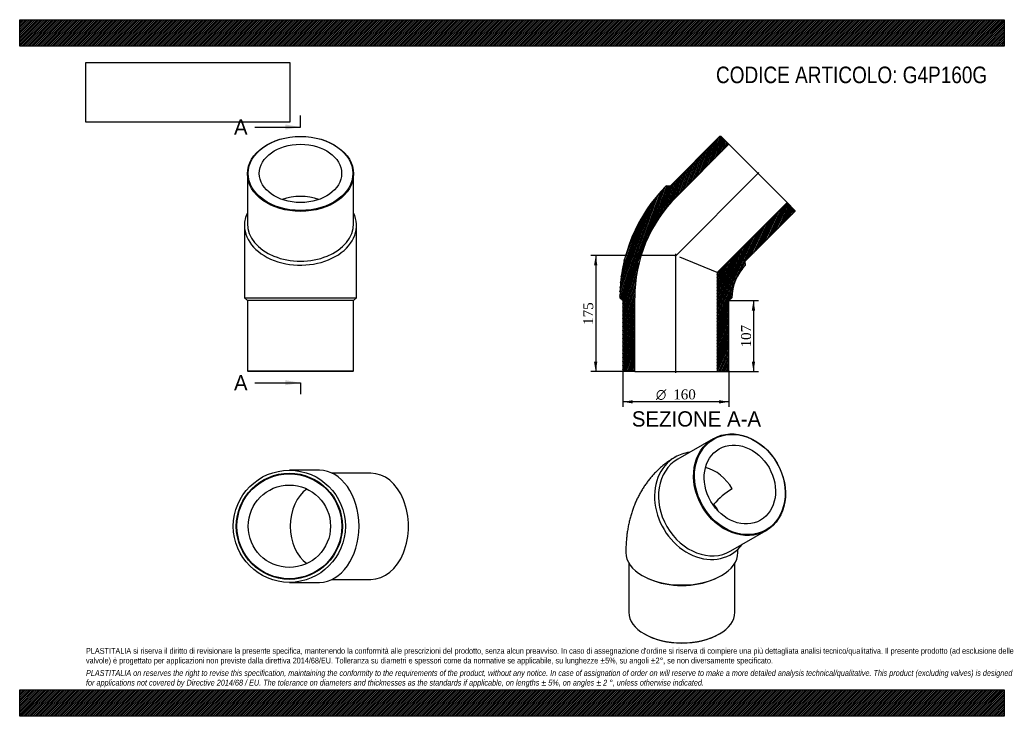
# Model space of a CAD drawing. Header units: millimetres. Extents: x 0 to 1485, y 0 to 1050.
import ezdxf
from ezdxf.enums import TextEntityAlignment as Align
from ezdxf.lldxf.tags import DXFTag

# ---------------------------------------------------------------- set-up
doc = ezdxf.new("R2010")
doc.units = ezdxf.units.MM
doc.header["$LTSCALE"] = 5
for name, color, linetype in [('Default', 7, 'Continuous'), ('DV4_Default', 7, 'Continuous'), ('G4P160G', 7, 'Continuous')]:
    doc.layers.add(name, color=color, linetype=linetype)
doc.styles.add('SEACAD_Solid_Edge_ANSI', font='seans.ttf')
doc.styles.add('SEACAD_Solid_Edge_ANSI1_Symbols', font='semeca1.ttf')
doc.styles.add('SEACAD_Times_New_Roman', font='times.ttf')
tags = doc.linetypes.add('CENTER2', pattern=[28.575, 19.05, -3.175, 3.175, -3.175]).pattern_tags.tags
tags[10:11] = [DXFTag(74, 4), DXFTag(75, 0), DXFTag(340, '0'), DXFTag(46, 0.0), DXFTag(50, 0.0), DXFTag(44, 0.0), DXFTag(45, 0.0)]
tags[8:9] = [DXFTag(74, 4), DXFTag(75, 0), DXFTag(340, '0'), DXFTag(46, 0.0), DXFTag(50, 0.0), DXFTag(44, 0.0), DXFTag(45, 0.0)]
tags[6:7] = [DXFTag(74, 4), DXFTag(75, 0), DXFTag(340, '0'), DXFTag(46, 0.0), DXFTag(50, 0.0), DXFTag(44, 0.0), DXFTag(45, 0.0)]
tags[4:5] = [DXFTag(74, 4), DXFTag(75, 0), DXFTag(340, '0'), DXFTag(46, 0.0), DXFTag(50, 0.0), DXFTag(44, 0.0), DXFTag(45, 0.0)]
doc.dimstyles.new('ANSImm', dxfattribs={"dimtxt": 15, "dimasz": 15, "dimexe": 7.5, "dimexo": 0, "dimgap": 3.75, "dimtad": 1, "dimdsep": 46, "dimtxsty": 'SEACAD_Times_New_Roman', "dimblk1": '_SE_FILLED', "dimblk2": '_SE_FILLED', "dimsah": 1, "dimcen": 7.5, "dimazin": 0, "dimtfac": 0.85, "dimtdec": 3, "dimtofl": 0, "dimtmove": 0, "dimatfit": 3, "dimfxl": 1, "dimarcsym": 0})
picture_1 = doc.add_image_def('image1.jpg', size_in_pixel=(4302, 1260))

# ---------------------------------------------------------------- blocks, each defined once
blk = doc.blocks.new('SE')
at = {"layer": 'G4P160G', "color": 7, "linetype": 'Continuous'}
for p, q in [((1045.7, 418.4), (992.7, 387.8)), ((1072.7, 249.3), (1125.7, 279.9)), ((918.7, 230.9), (918.7, 156.8)), ((1078.7, 156.8), (1078.7, 230.9)), ((947.5, 207.8), (950.2, 206.6)), ((1047.2, 206.6), (1049.9, 207.8)), ((942.1, 124.2), (942.8, 123.8)), ((1054.5, 123.8), (1055.2, 124.2))]:
    blk.add_line(p, q, dxfattribs=at)
for centre, radius, start, end in [((1130.7, 246.8), 111.1, 120.3195, 139.0964), ((1316.4, 272.3), 273.8, 170.0609, 170.4234)]:
    blk.add_arc(centre, radius, start, end, dxfattribs=at)
for centre, major_axis in [((1085.7, 349.1), (40, -69.3)), ((1086.2, 349.4), (-39.5, 68.4)), ((1086.2, 349.4), (31.1, -53.8))]:
    blk.add_ellipse(centre, major_axis=major_axis, ratio=0.816497, dxfattribs=at)
for centre, major_axis, ratio, start_param, end_param in [((1030.7, 317.4), (-42.3, 73.2), 0.816497, 0, 3.469416), ((1032.7, 318.5), (40, -69.3), 0.816497, 3.141593, 6.283185), ((1030.7, 317.4), (-42.3, 73.2), 0.816497, 5.955362, 6.283185), ((1030.7, 317.4), (31.1, -53.8), 0.816497, 1.570796, 2.457519), ((998.7, 298.9), (-57.4, 33.1), 0.717439, 4.005619, 4.221086), ((998.7, 246.7), (84.5, 0), 0.57735, 3.141575, 6.282433), ((998.7, 243.4), (-80, 0), 0.57735, 0.919824, 2.221769), ((998.7, 156.8), (80, 0), 0.57735, 3.141593, 6.283185), ((998.7, 156), (-79, 0), 0.57735, 0.785398, 2.356195)]:
    blk.add_ellipse(centre, major_axis=major_axis, ratio=ratio, start_param=start_param, end_param=end_param, dxfattribs=at)
for points, knots in [([(987.1, 389.8), (986, 389.1), (983.3, 387.5), (978.7, 384.4), (973.7, 380.8), (968.9, 376.9), (964.2, 372.8), (959.8, 368.5), (955.5, 364), (951.4, 359.3), (947.5, 354.4), (943.7, 349.3), (940.2, 344), (936.9, 338.6), (933.8, 332.9), (930.9, 327.1), (928.3, 321.1), (925.8, 314.9), (923.6, 308.5), (921.6, 302), (919.8, 295.3), (918.2, 288.5), (916.9, 281.5), (915.9, 274.3), (915.1, 267.1), (914.5, 259.7), (914.2, 252.8), (914.2, 248.7), (914.2, 246.7)], [0.0087525, 0.0087525, 0.0087525, 0.0087525, 0.0313085, 0.0678994, 0.1044733, 0.1410635, 0.1777038, 0.2144277, 0.2512695, 0.2882639, 0.3254456, 0.3628498, 0.4005115, 0.4384653, 0.4767448, 0.5153818, 0.5544058, 0.5938423, 0.6337124, 0.6740307, 0.7148042, 0.7560311, 0.7977001, 0.8397892, 0.8822667, 0.9250916, 0.9682158, 1, 1, 1, 1]), ([(1083.2, 246.7), (1083.2, 247.1), (1083.2, 248.1), (1083.3, 249.8), (1083.4, 251.2), (1083.4, 252), (1083.5, 252.3)], [0, 0, 0, 0, 0.0249292, 0.070223, 0.1154534, 0.1449598, 0.1449598, 0.1449598, 0.1449598])]:
    blk.add_open_spline(points, degree=3, knots=knots, dxfattribs=at)
blk.add_open_spline([(988.4, 390.6), (988, 390.3), (987.7, 390.1), (987.3, 389.9)], degree=3, dxfattribs=at)
blk = doc.blocks.new('SE1')
at = {"layer": 'G4P160G', "color": 7, "linetype": 'Continuous'}
for p, q in [((343.5, 817.6), (343.5, 742.6)), ((503.5, 742.6), (503.5, 817.6)), ((339, 739.8), (339, 630.6)), ((508, 630.6), (508, 739.8)), ((339, 630.6), (508, 630.6)), ((339, 630.6), (343.5, 626.6)), ((503.5, 626.6), (343.5, 626.6)), ((343.5, 626.6), (343.5, 520.6)), ((503.5, 626.6), (508, 630.6)), ((503.5, 520.6), (503.5, 626.6)), ((343.5, 520.6), (503.5, 520.6)), ((343.5, 520.6), (344.5, 519.6)), ((502.5, 519.6), (503.5, 520.6)), ((502.5, 519.6), (344.5, 519.6))]:
    blk.add_line(p, q, dxfattribs=at)
for centre, major_axis in [((423.5, 817.6), (80, 0)), ((423.5, 818.3), (-79, 0)), ((423.5, 818.3), (-62.1, 0))]:
    blk.add_ellipse(centre, major_axis=major_axis, ratio=0.707107, dxfattribs=at)
for centre, major_axis, start_param, end_param in [((423.5, 739.8), (62.1, 0), 1.105569, 2.036023), ((423.5, 739.8), (-84.5, 0), 0, 3.469416), ((423.5, 739.8), (-84.5, 0), 5.955362, 6.283185), ((423.5, 742.6), (-80, 0), 0, 3.141593)]:
    blk.add_ellipse(centre, major_axis=major_axis, ratio=0.707107, start_param=start_param, end_param=end_param, dxfattribs=at)
blk = doc.blocks.new('SE2')
at = {"layer": 'G4P160G', "color": 7, "linetype": 'Continuous'}
for p, q in [((452, 370.9), (406.7, 370.9)), ((529.8, 366.4), (471.2, 366.4)), ((406.7, 201.9), (452, 201.9)), ((471.2, 206.4), (529.8, 206.4))]:
    blk.add_line(p, q, dxfattribs=at)
for radius in [84.5, 80, 79, 62.1]:
    blk.add_circle((406.7, 286.4), radius, dxfattribs=at)
for centre, major_axis, start_param, end_param in [((452, 286.4), (0, 84.5), 3.141593, 6.283185), ((529.8, 286.4), (0, -80), 0, 3.141593), ((452, 286.4), (0, -62.1), 3.58264, 5.842138)]:
    blk.add_ellipse(centre, major_axis=major_axis, ratio=0.707107, start_param=start_param, end_param=end_param, dxfattribs=at)
blk = doc.blocks.new('SE4')
at = {"color": 7, "linetype": 'Continuous', "style": 'SEACAD_Solid_Edge_ANSI'}
blk.add_text('A', height=23, dxfattribs=at).set_placement((323.2, 899.7), align=Align.TOP_LEFT)
blk = doc.blocks.new('SE5')
at = {"color": 7, "linetype": 'Continuous', "style": 'SEACAD_Solid_Edge_ANSI'}
blk.add_text('A', height=23, dxfattribs=at).set_placement((323.2, 514.2), align=Align.TOP_LEFT)
blk = doc.blocks.new('SEANNOT_GROUP')
at = {"linetype": 'Continuous'}
blk.add_hatch(color=7, dxfattribs=at).paths.add_polyline_path([(400.5, 884.4), (423.5, 888.2), (400.5, 892.1)])
at = {"color": 7, "linetype": 'Continuous'}
blk.add_lwpolyline([(354.5, 888.2), (423.5, 888.2)], dxfattribs=at)
blk = doc.blocks.new('SEANNOT_GROUP1')
at = {"linetype": 'Continuous'}
blk.add_hatch(color=7, dxfattribs=at).paths.add_polyline_path([(400.5, 498.9), (423.5, 502.7), (400.5, 506.6)])
at = {"color": 7, "linetype": 'Continuous'}
blk.add_lwpolyline([(354.5, 502.7), (423.5, 502.7)], dxfattribs=at)
blk = doc.blocks.new('SE3')
at = {"layer": 'Default', "color": 7, "linetype": 'CENTER2'}
for p, q in [((423.5, 888.2), (423.5, 905.5)), ((423.5, 502.7), (423.5, 485.5))]:
    blk.add_line(p, q, dxfattribs=at)
at = {"layer": 'Default', "color": 7, "linetype": 'CENTER2', "const_width": 0.0001}
blk.add_lwpolyline([(423.5, 888.2), (423.5, 502.7)], dxfattribs=at)
at = {"layer": 'Default'}
for name in ['SE4', 'SEANNOT_GROUP', 'SE5', 'SEANNOT_GROUP1']:
    blk.add_blockref(name, (0, 0), dxfattribs=at)
blk = doc.blocks.new('SE6')
at = {"layer": 'G4P160G', "linetype": 'Continuous'}
h = blk.add_hatch(dxfattribs=at)
h.set_pattern_fill('LINE', scale=0.629921, angle=70, style=0)
edge = h.paths.add_edge_path()
edge.add_line((1056.2, 874.2), (981.2, 799.2))
edge.add_line((981.2, 799.2), (975.2, 799.6))
edge.add_arc((1144.2, 630.6), 239, 135, 180)
edge.add_line((905.2, 630.6), (909.7, 626.6))
edge.add_line((909.7, 626.6), (909.7, 520.6))
edge.add_line((909.7, 520.6), (910.7, 519.6))
edge.add_line((910.7, 519.6), (927.6, 519.6))
edge.add_line((927.6, 519.6), (927.6, 630.6))
edge.add_arc((1144.2, 630.6), 216.6, 135, 180, ccw=False)
edge.add_line((991.1, 783.7), (1069.5, 862.2))
edge.add_line((1069.5, 862.2), (1057.6, 874.2))
edge.add_line((1057.6, 874.2), (1056.2, 874.2))
h = blk.add_hatch(dxfattribs=at)
h.set_pattern_fill('LINE', scale=0.629921, angle=65, style=0)
edge = h.paths.add_edge_path()
edge.add_line((1094.4, 686.1), (1169.3, 761))
edge.add_line((1169.3, 761), (1169.3, 762.4))
edge.add_line((1169.3, 762.4), (1157.4, 774.4))
edge.add_line((1157.4, 774.4), (1051.8, 668.8))
edge.add_line((1051.8, 668.8), (1051.8, 519.6))
edge.add_line((1051.8, 519.6), (1068.7, 519.6))
edge.add_line((1068.7, 519.6), (1069.7, 520.6))
edge.add_line((1069.7, 520.6), (1069.7, 626.6))
edge.add_line((1069.7, 626.6), (1074.2, 630.6))
edge.add_arc((1144.2, 630.6), 70, 135, 180, ccw=False)
edge.add_line((1094.7, 680.1), (1094.4, 686.1))
at = {"layer": 'DV4_Default', "color": 7, "linetype": 'CENTER2'}
for p, q in [((988.5, 693.3), (1114.7, 819.5)), ((989.7, 517.8), (989.7, 696.9))]:
    blk.add_line(p, q, dxfattribs=at)
at = {"layer": 'G4P160G', "color": 7, "linetype": 'Continuous'}
for p, q in [((1056.2, 874.2), (981.2, 799.2)), ((991.1, 783.7), (1069.5, 862.2)), ((1056.2, 874.2), (1057.6, 874.2)), ((1069.5, 862.2), (1057.6, 874.2)), ((1069.5, 862.2), (1157.4, 774.4)), ((981.2, 799.2), (975.2, 799.6)), ((1157.4, 774.4), (1051.8, 668.8)), ((1169.3, 762.4), (1157.4, 774.4)), ((1094.4, 686.1), (1169.3, 761)), ((1169.3, 762.4), (1169.3, 761)), ((1051.8, 668.8), (995.8, 692)), ((1094.7, 680.1), (1094.4, 686.1)), ((1051.8, 668.8), (1051.8, 519.6)), ((905.2, 630.6), (909.7, 626.6)), ((909.7, 626.6), (909.7, 520.6)), ((927.6, 519.6), (927.6, 630.6)), ((1069.7, 626.6), (1074.2, 630.6)), ((1069.7, 520.6), (1069.7, 626.6)), ((910.7, 519.6), (909.7, 520.6)), ((1069.7, 520.6), (1068.7, 519.6)), ((927.6, 519.6), (910.7, 519.6)), ((927.6, 519.6), (1051.8, 519.6)), ((1068.7, 519.6), (1051.8, 519.6))]:
    blk.add_line(p, q, dxfattribs=at)
for radius in [239, 216.6, 70]:
    blk.add_arc((1144.2, 630.6), radius, 135, 180, dxfattribs=at)
blk = doc.blocks.new('DMBLK47')
at = {"layer": 'Default', "linetype": 'Continuous'}
for points in [[(1109.2, 611.6), (1106.7, 626.6), (1104.2, 611.6)], [(1109.2, 534.6), (1104.2, 534.6), (1106.7, 519.6)]]:
    blk.add_hatch(color=7, dxfattribs=at).paths.add_polyline_path(points)
at = {"layer": 'Default', "color": 7, "linetype": 'Continuous'}
for p, q in [((1069.7, 626.6), (1114.2, 626.6)), ((1106.7, 626.6), (1106.7, 519.6)), ((1051.8, 519.6), (1114.2, 519.6))]:
    blk.add_line(p, q, dxfattribs=at)
at = {"layer": 'Default', "color": 7, "linetype": 'Continuous', "style": 'SEACAD_Times_New_Roman'}
blk.add_text('107', height=15, rotation=90, dxfattribs=at).set_placement((1088, 556), align=Align.TOP_LEFT)
blk = doc.blocks.new('_SE_FILLED')
at = {"color": 0}
blk.add_line((0, 0), (-1, 0), dxfattribs=at)
blk.add_solid([(0, 0), (-1, -0.1665), (-1, 0.1665), (0, 0)], dxfattribs=at)
blk = doc.blocks.new('GDimGGroup')
at = {"layer": 'Default', "linetype": 'Continuous'}
for points in [[(924.7, 471.5), (924.7, 476.5), (909.7, 474)], [(1054.7, 471.5), (1069.7, 474), (1054.7, 476.5)]]:
    blk.add_hatch(color=7, dxfattribs=at).paths.add_polyline_path(points)
at = {"layer": 'Default', "color": 7, "linetype": 'Continuous'}
for p, q in [((909.7, 520.6), (909.7, 466.5)), ((1069.7, 520.6), (1069.7, 466.5)), ((1069.7, 474), (909.7, 474))]:
    blk.add_line(p, q, dxfattribs=at)
for s, style, p in [('O', 'SEACAD_Solid_Edge_ANSI1_Symbols', (959.6, 492.7)), ('160', 'SEACAD_Times_New_Roman', (985.7, 492.7))]:
    blk.add_text(s, height=15, dxfattribs=dict(at, style=style)).set_placement(p, align=Align.TOP_LEFT)
blk = doc.blocks.new('DMBLK48')
at = {"layer": 'Default', "linetype": 'Continuous'}
for points in [[(866.2, 679.6), (871.2, 679.6), (868.7, 694.6)], [(866.2, 534.6), (868.7, 519.6), (871.2, 534.6)]]:
    blk.add_hatch(color=7, dxfattribs=at).paths.add_polyline_path(points)
at = {"layer": 'Default', "color": 7, "linetype": 'Continuous'}
for p, q in [((989.7, 694.6), (861.2, 694.6)), ((868.7, 694.6), (868.7, 519.6)), ((927.6, 519.6), (861.2, 519.6))]:
    blk.add_line(p, q, dxfattribs=at)
at = {"layer": 'Default', "color": 7, "linetype": 'Continuous', "style": 'SEACAD_Times_New_Roman'}
blk.add_text('175', height=15, rotation=90, dxfattribs=at).set_placement((849.9, 590), align=Align.TOP_LEFT)

msp = doc.modelspace()

# ---------------------------------------------------------------- hatches: boundary and pattern name
at = {"layer": 'Default', "linetype": 'Continuous'}
h = msp.add_hatch(dxfattribs=at)
h.set_pattern_fill('LINE', scale=0.629921, angle=45, style=0)
h.paths.add_polyline_path([(1485, 1010), (1485, 1050), (0, 1050), (0, 1010)])
for points in [[(1485, 1010), (1485, 1050), (0, 1050), (0, 1010)], [(1485, 0), (1485, 40), (0, 40), (0, 0)]]:
    msp.add_hatch(color=7, dxfattribs=at).paths.add_polyline_path(points)
h = msp.add_hatch(dxfattribs=at)
h.set_pattern_fill('LINE', scale=0.629921, angle=45, style=0)
h.paths.add_polyline_path([(1485, 0), (1485, 40), (0, 40), (0, 0)])

# ---------------------------------------------------------------- linework, layer by layer
at = {"layer": 'Default', "color": 7, "linetype": 'Continuous'}
for p, q in [((0, 1050), (1485, 1050)), ((0, 1010), (0, 1050)), ((1485, 1050), (1485, 1010)), ((1485, 1010), (0, 1010)), ((0, 40), (1485, 40)), ((0, 0), (0, 40)), ((1485, 40), (1485, 0)), ((1485, 0), (0, 0))]:
    msp.add_line(p, q, dxfattribs=at)

# ---------------------------------------------------------------- block references
at = {"layer": 'Default'}
for name in ['SE3', 'SE1', 'SE6', 'GDimGGroup', 'SE', 'SE2']:
    msp.add_blockref(name, (0, 0), dxfattribs=at)

# ---------------------------------------------------------------- texts
at = {"layer": 'Default', "color": 7, "linetype": 'Continuous', "style": 'SEACAD_Solid_Edge_ANSI'}
msp.add_text('SEZIONE A-A', height=23, dxfattribs=at).set_placement((923.277, 459.764), align=Align.TOP_LEFT)
at = {"layer": 'Default', "attachment_point": 1}
for s, insert, char_height, width in [('{\\fArial Narrow|b0||i0||c0|p34;\\C7;\\H25.;\\W1.;CODICE ARTICOLO: G4P160G}', (1050.179, 979.34), 25, 409.05104), ("{\\fArial Narrow|b0||i0||c0|p34;\\C7;\\H8.75;\\W1.;PLASTITALIA si riserva il diritto di revisionare la presente specifica, mantenendo la conformità alle prescrizioni del prodotto, senza alcun preavviso. In caso di assegnazione d'ordine si riserva di compiere una più dettagliata analisi tecnico/qualitativa. Il presente prodotto (ad esclusione delle \\P}{\\fArial Narrow|b0||i0||c0|p34;\\C7;\\H8.75;\\W1.;valvole) è progettato per applicazioni non previste dalla direttiva 2014/68/EU. Tolleranza su diametri e spessori come da normative se applicabile, su lunghezze ±5%, su angoli ±2°, se non diversamente specificato.\\P}{\\fArial Narrow|b0||i0||c0|p34;\\C7;\\H2.5;\\W1.;   \\P}{\\fArial Narrow|b0||i1||c0|p34;\\C7;\\H8.75;\\W1.;PLASTITALIA on reserves the right to revise this specification, maintaining the conformity to the requirements of the product, without any notice. In case of assignation of order on will reserve to make a more detailed analysis technical/qualitative. This product (excluding valves) is designed \\P}{\\fArial Narrow|b0||i1||c0|p34;\\C7;\\H8.75;\\W1.;for applications not covered by Directive 2014/68 / EU. The tolerance on diameters and thicknesses as the standards if applicable, on lengths ± 5%, on angles ± 2 °, unless otherwise indicated.\\P}", (100, 103.012), 8.75, 1285)]:
    msp.add_mtext(s, dxfattribs=dict(at, insert=insert, char_height=char_height, width=width))

# ---------------------------------------------------------------- dimensions: what is measured, and where the dimension line sits
at = {"layer": 'Default', "color": 7, "linetype": 'Continuous'}
for base, p1, p2, picture, middle in [((847.691, 547.916), (989.714, 694.555), (927.614, 519.555), 'DMBLK48', (868.677, 607.055)), ((1106.728, 519.555), (1069.714, 626.555), (1051.814, 519.555), 'DMBLK47', (1106.728, 573.055))]:
    dim = msp.add_linear_dim(base=base, p1=p1, p2=p2, angle=90, text='\\A1;<>', dimstyle='ANSImm', dxfattribs=at)
    dim.commit()
    dim.dimension.update_dxf_attribs({"geometry": picture, "text_midpoint": middle, "dimtype": 160})

# ---------------------------------------------------------------- pictures from other files: only their frames are drawn
image = msp.add_image(picture_1, insert=(100, 895.516), size_in_units=(307.286, 90))
image.dxf.flags = 7

doc.saveas('drawing.dxf')
